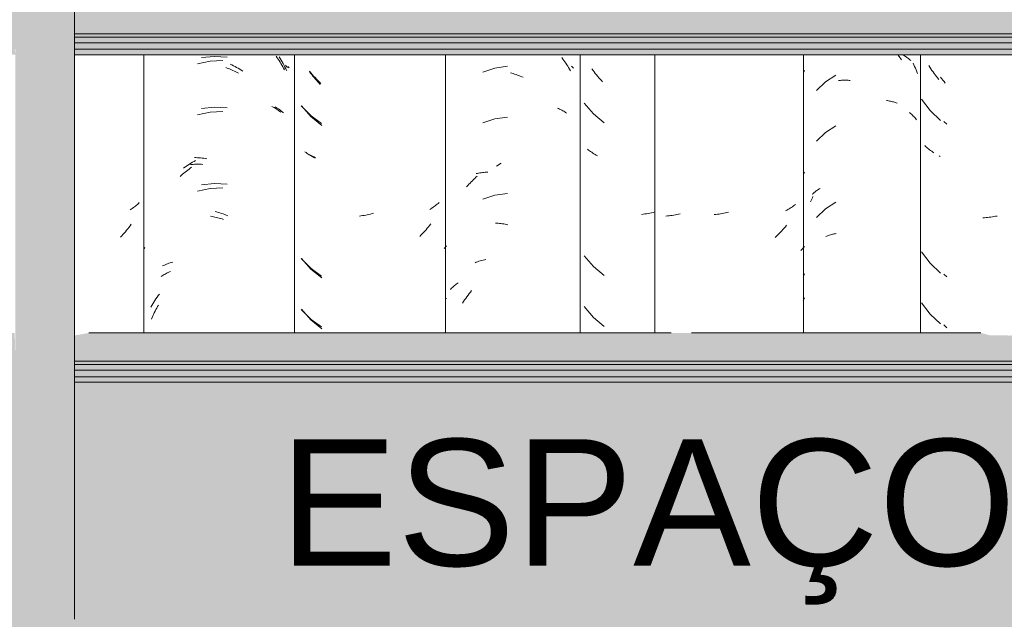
# Model space of a CAD drawing. Header units: metres. Extents: x -28.2 to -1.6, y -1.6 to 5.9.
# Tile 64 of 88: x -15.707 to -15.123, y 2.65 to 3.005. Entities that reach past the tile are written whole.
import ezdxf

# ---------------------------------------------------------------- set-up
doc = ezdxf.new("R2010")
doc.units = ezdxf.units.M
for name, color, linetype, lineweight in [('A-FLOR-PATT', 7, 'Continuous', 50), ('A-GLAZ-CWMG', 7, 'Continuous', 5), ('A-ROOF', 7, 'Continuous', 5), ('A-WALL-PATT', 7, 'Continuous', 5), ('G-ANNO-TEXT', 7, 'Continuous', 9)]:
    doc.layers.add(name, color=color, linetype=linetype, lineweight=lineweight)
doc.styles.add('Arial_1', font='arial.ttf', dxfattribs={"height": 0.075})

# ---------------------------------------------------------------- blocks, each defined once
blk = doc.blocks.new('FP_77-CASA 4')
at = {"layer": 'A-GLAZ-CWMG', "color": 9, "true_color": 0xc0c0c0}
for p, q in [((-16.25054, 2.97703), (-16.25115, 2.97798)), ((-16.24992, 2.97609), (-16.25054, 2.97703)), ((-16.24928, 2.97517), (-16.24992, 2.97609)), ((-16.24864, 2.97425), (-16.24928, 2.97517)), ((-16.24797, 2.97335), (-16.24864, 2.97425)), ((-16.2473, 2.97246), (-16.24797, 2.97335)), ((-16.24662, 2.97158), (-16.2473, 2.97246)), ((-16.24592, 2.97071), (-16.24662, 2.97158)), ((-16.24521, 2.96986), (-16.24592, 2.97071)), ((-16.2554, 2.95807), (-16.25037, 2.95133)), ((-16.25037, 2.95133), (-16.24428, 2.94551)), ((-16.25301, 2.9301), (-16.25357, 2.93062)), ((-16.25245, 2.9296), (-16.25301, 2.9301)), ((-16.25187, 2.9291), (-16.25245, 2.9296)), ((-16.25127, 2.92862), (-16.25187, 2.9291)), ((-16.25066, 2.92815), (-16.25127, 2.92862)), ((-16.25004, 2.92769), (-16.25066, 2.92815)), ((-16.24941, 2.92723), (-16.25004, 2.92769)), ((-16.24876, 2.9268), (-16.24941, 2.92723)), ((-16.24811, 2.92637), (-16.24876, 2.9268)), ((-16.2554, 2.86764), (-16.25037, 2.8609)), ((-16.25037, 2.8609), (-16.24428, 2.85508)), ((-16.2554, 2.8375), (-16.25037, 2.83076)), ((-16.25037, 2.83076), (-16.24428, 2.82494))]:
    blk.add_line(p, q, dxfattribs=at)
blk = doc.blocks.new('FP_78-CASA 4')
at = {"layer": 'A-GLAZ-CWMG', "color": 9, "true_color": 0xc0c0c0}
for p, q in [((-16.26928, 2.98394), (-16.26876, 2.98333)), ((-16.26876, 2.98333), (-16.26824, 2.98271)), ((-16.26824, 2.98271), (-16.26773, 2.98208)), ((-16.26639, 2.98428), (-16.26591, 2.98401)), ((-16.26591, 2.98401), (-16.26545, 2.98373)), ((-16.26545, 2.98373), (-16.26499, 2.98343)), ((-16.26499, 2.98343), (-16.26454, 2.98314)), ((-16.26454, 2.98314), (-16.26411, 2.98283)), ((-16.26411, 2.98283), (-16.26368, 2.98251)), ((-16.26773, 2.98208), (-16.26723, 2.98144)), ((-16.26368, 2.98251), (-16.26326, 2.98219)), ((-16.26326, 2.98219), (-16.26286, 2.98185)), ((-16.26286, 2.98185), (-16.26246, 2.98151)), ((-16.26246, 2.98151), (-16.26207, 2.98117)), ((-16.26207, 2.98117), (-16.2617, 2.98081)), ((-16.30624, 2.9724), (-16.31245, 2.96847)), ((-16.31245, 2.96847), (-16.31768, 2.96334)), ((-16.30468, 2.96913), (-16.30406, 2.96919)), ((-16.30406, 2.96919), (-16.30344, 2.96925)), ((-16.30344, 2.96925), (-16.30281, 2.96929)), ((-16.30281, 2.96929), (-16.30218, 2.96932)), ((-16.30218, 2.96932), (-16.30155, 2.96933)), ((-16.30155, 2.96933), (-16.30091, 2.96934)), ((-16.30091, 2.96934), (-16.30026, 2.96933)), ((-16.30026, 2.96933), (-16.29962, 2.96931)), ((-16.29962, 2.96931), (-16.29897, 2.96928)), ((-16.29897, 2.96928), (-16.29831, 2.96924)), ((-16.29831, 2.96924), (-16.29766, 2.96918)), ((-16.27622, 2.95733), (-16.27562, 2.95724)), ((-16.27562, 2.95724), (-16.27501, 2.95714)), ((-16.27501, 2.95714), (-16.27442, 2.95703)), ((-16.27442, 2.95703), (-16.27383, 2.95691)), ((-16.27383, 2.95691), (-16.27324, 2.95678)), ((-16.27324, 2.95678), (-16.27267, 2.95663)), ((-16.27267, 2.95663), (-16.2721, 2.95648)), ((-16.2721, 2.95648), (-16.27153, 2.95632)), ((-16.27153, 2.95632), (-16.27098, 2.95614)), ((-16.27098, 2.95614), (-16.27043, 2.95595)), ((-16.27043, 2.95595), (-16.26989, 2.95576)), ((-16.30624, 2.94226), (-16.31245, 2.93833)), ((-16.31245, 2.93833), (-16.31768, 2.9332)), ((-16.32017, 2.90167), (-16.31981, 2.90204)), ((-16.31981, 2.90204), (-16.31943, 2.90239)), ((-16.31943, 2.90239), (-16.31905, 2.90274)), ((-16.31905, 2.90274), (-16.31866, 2.90308)), ((-16.31866, 2.90308), (-16.31825, 2.90342)), ((-16.31825, 2.90342), (-16.31784, 2.90374)), ((-16.31784, 2.90374), (-16.31741, 2.90406)), ((-16.31741, 2.90406), (-16.31698, 2.90437)), ((-16.31698, 2.90437), (-16.31653, 2.90467)), ((-16.31653, 2.90467), (-16.31608, 2.90497)), ((-16.31608, 2.90497), (-16.31562, 2.90525)), ((-16.3212, 2.89724), (-16.32086, 2.89804)), ((-16.32086, 2.89804), (-16.32051, 2.89883)), ((-16.32051, 2.89883), (-16.32015, 2.89962)), ((-16.32015, 2.89962), (-16.31978, 2.90039)), ((-16.30624, 2.89705), (-16.31245, 2.89312)), ((-16.31245, 2.89312), (-16.31768, 2.88798)), ((-16.31057, 2.87741), (-16.31002, 2.87758)), ((-16.31002, 2.87758), (-16.30946, 2.87775)), ((-16.30946, 2.87775), (-16.30889, 2.87791)), ((-16.30889, 2.87791), (-16.30831, 2.87805)), ((-16.30831, 2.87805), (-16.30773, 2.87819)), ((-16.30773, 2.87819), (-16.30714, 2.87831)), ((-16.30714, 2.87831), (-16.30655, 2.87842)), ((-16.30655, 2.87842), (-16.30595, 2.87853)), ((-16.31219, 2.87681), (-16.31166, 2.87702)), ((-16.31166, 2.87702), (-16.31112, 2.87722)), ((-16.31112, 2.87722), (-16.31057, 2.87741))]:
    blk.add_line(p, q, dxfattribs=at)
blk = doc.blocks.new('FP_79-CASA 4')
at = {"layer": 'A-GLAZ-CWMG', "color": 9, "true_color": 0xc0c0c0}
for p, q in [((-16.32542, 2.97414), (-16.32481, 2.97518)), ((-16.32542, 2.91386), (-16.32481, 2.9149)), ((-16.33072, 2.89533), (-16.33135, 2.89487)), ((-16.33011, 2.8958), (-16.33072, 2.89533)), ((-16.37737, 2.88984), (-16.3783, 2.88975)), ((-16.37643, 2.88995), (-16.37737, 2.88984)), ((-16.3755, 2.89007), (-16.37643, 2.88995)), ((-16.37456, 2.89021), (-16.3755, 2.89007)), ((-16.37362, 2.89037), (-16.37456, 2.89021)), ((-16.37268, 2.89054), (-16.37362, 2.89037)), ((-16.37174, 2.89073), (-16.37268, 2.89054)), ((-16.3708, 2.89094), (-16.37174, 2.89073)), ((-16.36986, 2.89117), (-16.3708, 2.89094)), ((-16.33535, 2.89237), (-16.33606, 2.89199)), ((-16.33466, 2.89275), (-16.33535, 2.89237)), ((-16.33397, 2.89315), (-16.33466, 2.89275)), ((-16.3333, 2.89356), (-16.33397, 2.89315)), ((-16.33263, 2.89399), (-16.3333, 2.89356)), ((-16.33199, 2.89442), (-16.33263, 2.89399)), ((-16.33135, 2.89487), (-16.33199, 2.89442)), ((-16.33543, 2.88339), (-16.33615, 2.88254)), ((-16.34063, 2.87771), (-16.34142, 2.87695)), ((-16.33986, 2.87848), (-16.34063, 2.87771)), ((-16.3391, 2.87926), (-16.33986, 2.87848)), ((-16.33834, 2.88006), (-16.3391, 2.87926)), ((-16.3376, 2.88087), (-16.33834, 2.88006)), ((-16.33687, 2.8817), (-16.3376, 2.88087)), ((-16.33615, 2.88254), (-16.33687, 2.8817)), ((-16.34142, 2.87695), (-16.34221, 2.87621)), ((-16.32638, 2.86906), (-16.32693, 2.86849)), ((-16.32584, 2.86965), (-16.32638, 2.86906)), ((-16.32532, 2.87025), (-16.32584, 2.86965)), ((-16.32481, 2.87085), (-16.32532, 2.87025)), ((-16.32542, 2.85357), (-16.32481, 2.85461)), ((-16.32521, 2.8395), (-16.32562, 2.83863)), ((-16.32481, 2.84039), (-16.32521, 2.8395))]:
    blk.add_line(p, q, dxfattribs=at)
blk = doc.blocks.new('Rectangular Mullion - Telha Fibrocimento - Ondulada-1908998-CASA 4')
at = {"layer": 'A-GLAZ-CWMG'}
for p, q in [((-16.32532, 2.81963), (-16.32532, 2.98442)), ((-16.2561, 2.81963), (-16.2561, 2.98442))]:
    blk.add_line(p, q, dxfattribs=at)
for name in ['FP_79-CASA 4', 'FP_77-CASA 4', 'FP_78-CASA 4']:
    blk.add_blockref(name, (0, 0), dxfattribs=at)
blk = doc.blocks.new('FP_86-CASA 4')
at = {"layer": 'A-GLAZ-CWMG', "color": 9, "true_color": 0xc0c0c0}
for p, q in [((-16.50739, 2.91844), (-16.50649, 2.91903)), ((-16.50649, 2.91903), (-16.50559, 2.91961)), ((-16.50559, 2.91961), (-16.50468, 2.92017)), ((-16.52013, 2.86124), (-16.51937, 2.86154)), ((-16.51937, 2.86154), (-16.51859, 2.86183)), ((-16.51859, 2.86183), (-16.51781, 2.8621)), ((-16.51781, 2.8621), (-16.51701, 2.86236)), ((-16.51701, 2.86236), (-16.5162, 2.8626)), ((-16.5162, 2.8626), (-16.51539, 2.86282)), ((-16.51539, 2.86282), (-16.51456, 2.86303)), ((-16.51456, 2.86303), (-16.51373, 2.86322)), ((-16.52426, 2.84199), (-16.52356, 2.84291)), ((-16.52356, 2.84291), (-16.52285, 2.84381)), ((-16.52285, 2.84381), (-16.52213, 2.8447)), ((-16.52754, 2.8372), (-16.52691, 2.83818)), ((-16.52691, 2.83818), (-16.52627, 2.83915)), ((-16.52627, 2.83915), (-16.52561, 2.84011)), ((-16.52561, 2.84011), (-16.52494, 2.84105)), ((-16.52494, 2.84105), (-16.52426, 2.84199))]:
    blk.add_line(p, q, dxfattribs=at)
blk = doc.blocks.new('FP_87-CASA 4')
at = {"layer": 'A-GLAZ-CWMG', "color": 9, "true_color": 0xc0c0c0}
for p, q in [((-16.61759, 2.9736), (-16.61826, 2.9745)), ((-16.61691, 2.97272), (-16.61759, 2.9736)), ((-16.61622, 2.97184), (-16.61691, 2.97272)), ((-16.61552, 2.97098), (-16.61622, 2.97184)), ((-16.6148, 2.97014), (-16.61552, 2.97098)), ((-16.61408, 2.9693), (-16.6148, 2.97014)), ((-16.61334, 2.96848), (-16.61408, 2.9693)), ((-16.61259, 2.96768), (-16.61334, 2.96848)), ((-16.61183, 2.96689), (-16.61259, 2.96768)), ((-16.62297, 2.95422), (-16.6174, 2.94792)), ((-16.6174, 2.94792), (-16.61085, 2.94261)), ((-16.62031, 2.92646), (-16.62092, 2.92693)), ((-16.61968, 2.926), (-16.62031, 2.92646)), ((-16.61904, 2.92556), (-16.61968, 2.926)), ((-16.61839, 2.92513), (-16.61904, 2.92556)), ((-16.61772, 2.92471), (-16.61839, 2.92513)), ((-16.61705, 2.9243), (-16.61772, 2.92471)), ((-16.61636, 2.9239), (-16.61705, 2.9243)), ((-16.61566, 2.92352), (-16.61636, 2.9239)), ((-16.61494, 2.92315), (-16.61566, 2.92352)), ((-16.5431, 2.89543), (-16.54371, 2.89496)), ((-16.54249, 2.8959), (-16.5431, 2.89543)), ((-16.5419, 2.89639), (-16.54249, 2.8959)), ((-16.54132, 2.89689), (-16.5419, 2.89639)), ((-16.58587, 2.88928), (-16.58681, 2.88912)), ((-16.58493, 2.88945), (-16.58587, 2.88928)), ((-16.58399, 2.88965), (-16.58493, 2.88945)), ((-16.58305, 2.88986), (-16.58399, 2.88965)), ((-16.58211, 2.89008), (-16.58305, 2.88986)), ((-16.58116, 2.89033), (-16.58211, 2.89008)), ((-16.58022, 2.89059), (-16.58116, 2.89033)), ((-16.54631, 2.89322), (-16.54699, 2.89282)), ((-16.54564, 2.89364), (-16.54631, 2.89322)), ((-16.54499, 2.89407), (-16.54564, 2.89364)), ((-16.54434, 2.89451), (-16.54499, 2.89407)), ((-16.54371, 2.89496), (-16.54434, 2.89451)), ((-16.58775, 2.88898), (-16.58868, 2.88885)), ((-16.58681, 2.88912), (-16.58775, 2.88898)), ((-16.54707, 2.88336), (-16.54776, 2.88249)), ((-16.54639, 2.88424), (-16.54707, 2.88336)), ((-16.55216, 2.87754), (-16.55293, 2.87677)), ((-16.5514, 2.87833), (-16.55216, 2.87754)), ((-16.55065, 2.87914), (-16.5514, 2.87833)), ((-16.54991, 2.87995), (-16.55065, 2.87914)), ((-16.54918, 2.88078), (-16.54991, 2.87995)), ((-16.54847, 2.88163), (-16.54918, 2.88078)), ((-16.54776, 2.88249), (-16.54847, 2.88163)), ((-16.53791, 2.87024), (-16.53835, 2.86972)), ((-16.53748, 2.87076), (-16.53791, 2.87024)), ((-16.53706, 2.87128), (-16.53748, 2.87076)), ((-16.62297, 2.86379), (-16.6174, 2.85749)), ((-16.6174, 2.85749), (-16.61085, 2.85218)), ((-16.53706, 2.84009), (-16.53713, 2.83992)), ((-16.62297, 2.83365), (-16.6174, 2.82735)), ((-16.6174, 2.82735), (-16.61085, 2.82204))]:
    blk.add_line(p, q, dxfattribs=at)
blk = doc.blocks.new('FP_88-CASA 4')
at = {"layer": 'A-GLAZ-CWMG', "color": 9, "true_color": 0xc0c0c0}
for p, q in [((-16.67459, 2.98348), (-16.68219, 2.98271)), ((-16.66696, 2.98307), (-16.67459, 2.98348)), ((-16.63625, 2.98319), (-16.63563, 2.9822)), ((-16.6652, 2.9788), (-16.66426, 2.97837)), ((-16.66426, 2.97837), (-16.66332, 2.97791)), ((-16.66332, 2.97791), (-16.66238, 2.97744)), ((-16.66238, 2.97744), (-16.66146, 2.97695)), ((-16.66146, 2.97695), (-16.66053, 2.97644)), ((-16.63563, 2.9822), (-16.63503, 2.98119)), ((-16.63503, 2.98119), (-16.63445, 2.98018)), ((-16.63445, 2.98018), (-16.63387, 2.97915)), ((-16.63387, 2.97915), (-16.63332, 2.97811)), ((-16.63332, 2.97811), (-16.63278, 2.97706)), ((-16.63278, 2.97706), (-16.63225, 2.976)), ((-16.63112, 2.97755), (-16.63074, 2.97711)), ((-16.63074, 2.97711), (-16.63038, 2.97667)), ((-16.66053, 2.97644), (-16.65961, 2.97591)), ((-16.65961, 2.97591), (-16.6587, 2.97537)), ((-16.6587, 2.97537), (-16.65779, 2.9748)), ((-16.63225, 2.976), (-16.63174, 2.97494)), ((-16.63867, 2.95362), (-16.638, 2.95321)), ((-16.67459, 2.95333), (-16.68219, 2.95257)), ((-16.66696, 2.95292), (-16.67459, 2.95333)), ((-16.638, 2.95321), (-16.63735, 2.95279)), ((-16.63735, 2.95279), (-16.63671, 2.95236)), ((-16.63671, 2.95236), (-16.63608, 2.95191)), ((-16.63608, 2.95191), (-16.63547, 2.95145)), ((-16.63547, 2.95145), (-16.63487, 2.95098)), ((-16.63487, 2.95098), (-16.63429, 2.9505)), ((-16.63429, 2.9505), (-16.63372, 2.95001)), ((-16.69213, 2.91783), (-16.69124, 2.91845)), ((-16.69124, 2.91845), (-16.69034, 2.91905)), ((-16.69034, 2.91905), (-16.68944, 2.91964)), ((-16.68944, 2.91964), (-16.68854, 2.92021)), ((-16.68854, 2.92021), (-16.68762, 2.92076)), ((-16.68762, 2.92076), (-16.68671, 2.92129)), ((-16.68671, 2.92129), (-16.68578, 2.92181)), ((-16.68651, 2.9235), (-16.68559, 2.92348)), ((-16.68559, 2.92348), (-16.68466, 2.92343)), ((-16.68466, 2.92343), (-16.68373, 2.92337)), ((-16.68373, 2.92337), (-16.68279, 2.92329)), ((-16.68279, 2.92329), (-16.68185, 2.9232)), ((-16.68185, 2.9232), (-16.68091, 2.92308)), ((-16.68091, 2.92308), (-16.67996, 2.92295)), ((-16.67996, 2.92295), (-16.67901, 2.92279)), ((-16.69301, 2.91719), (-16.69213, 2.91783)), ((-16.67459, 2.90812), (-16.68219, 2.90735)), ((-16.66696, 2.90771), (-16.67459, 2.90812)), ((-16.67425, 2.89162), (-16.67329, 2.89135)), ((-16.67329, 2.89135), (-16.67234, 2.89107)), ((-16.67234, 2.89107), (-16.67138, 2.89077)), ((-16.67138, 2.89077), (-16.67043, 2.89046)), ((-16.67043, 2.89046), (-16.66947, 2.89012)), ((-16.66947, 2.89012), (-16.66852, 2.88976)), ((-16.66852, 2.88976), (-16.66757, 2.88939)), ((-16.66757, 2.88939), (-16.66662, 2.889)), ((-16.70461, 2.85968), (-16.70387, 2.86001)), ((-16.70387, 2.86001), (-16.70311, 2.86032)), ((-16.70311, 2.86032), (-16.70235, 2.86062)), ((-16.70235, 2.86062), (-16.70157, 2.8609)), ((-16.70157, 2.8609), (-16.70078, 2.86116)), ((-16.70078, 2.86116), (-16.69998, 2.86141)), ((-16.69998, 2.86141), (-16.69918, 2.86165)), ((-16.70534, 2.85934), (-16.70461, 2.85968)), ((-16.70794, 2.84177), (-16.70725, 2.8427)), ((-16.71176, 2.83593), (-16.71116, 2.83693)), ((-16.71116, 2.83693), (-16.71054, 2.83793)), ((-16.71054, 2.83793), (-16.70991, 2.83891)), ((-16.70991, 2.83891), (-16.70927, 2.83987)), ((-16.70927, 2.83987), (-16.70861, 2.84083)), ((-16.70861, 2.84083), (-16.70794, 2.84177)), ((-16.71235, 2.83492), (-16.71176, 2.83593))]:
    blk.add_line(p, q, dxfattribs=at)
blk = doc.blocks.new('FP_96-CASA 4')
at = {"layer": 'A-GLAZ-CWMG', "color": 9, "true_color": 0xc0c0c0}
for p, q in [((-16.24349, 2.97023), (-16.24417, 2.97112)), ((-16.2428, 2.96936), (-16.24349, 2.97023)), ((-16.2421, 2.96849), (-16.2428, 2.96936)), ((-16.24139, 2.96765), (-16.2421, 2.96849)), ((-16.24219, 2.94493), (-16.24045, 2.9433)), ((-16.2443, 2.92414), (-16.24496, 2.92456)), ((-16.21811, 2.88789), (-16.21903, 2.88784)), ((-16.21718, 2.88796), (-16.21811, 2.88789)), ((-16.21625, 2.88805), (-16.21718, 2.88796)), ((-16.21532, 2.88815), (-16.21625, 2.88805)), ((-16.21439, 2.88826), (-16.21532, 2.88815)), ((-16.21345, 2.8884), (-16.21439, 2.88826)), ((-16.21251, 2.88855), (-16.21345, 2.8884)), ((-16.21157, 2.88872), (-16.21251, 2.88855)), ((-16.21063, 2.8889), (-16.21157, 2.88872)), ((-16.24219, 2.85451), (-16.24045, 2.85287)), ((-16.24219, 2.82436), (-16.24045, 2.82273))]:
    blk.add_line(p, q, dxfattribs=at)
blk = doc.blocks.new('FP_97-CASA 4')
at = {"layer": 'A-GLAZ-CWMG', "color": 9, "true_color": 0xc0c0c0}
for p, q in [((-16.26046, 2.97941), (-16.25998, 2.97842)), ((-16.25998, 2.97842), (-16.25952, 2.97743)), ((-16.25952, 2.97743), (-16.25906, 2.97642)), ((-16.25906, 2.97642), (-16.25863, 2.97541)), ((-16.25863, 2.97541), (-16.2582, 2.9744)), ((-16.2582, 2.9744), (-16.25779, 2.97337)), ((-16.26251, 2.95015), (-16.26194, 2.94965)), ((-16.26194, 2.94965), (-16.26139, 2.94915)), ((-16.26139, 2.94915), (-16.26084, 2.94863)), ((-16.26084, 2.94863), (-16.26032, 2.94811)), ((-16.26032, 2.94811), (-16.2598, 2.94757)), ((-16.2598, 2.94757), (-16.25931, 2.94703)), ((-16.25931, 2.94703), (-16.25882, 2.94648)), ((-16.25882, 2.94648), (-16.25836, 2.94592))]:
    blk.add_line(p, q, dxfattribs=at)
blk = doc.blocks.new('FP_98-CASA 4')
at = {"layer": 'A-GLAZ-CWMG', "color": 9, "true_color": 0xc0c0c0}
for p, q in [((-16.40322, 2.88926), (-16.40416, 2.88913)), ((-16.40229, 2.88941), (-16.40322, 2.88926)), ((-16.40135, 2.88959), (-16.40229, 2.88941)), ((-16.40041, 2.88977), (-16.40135, 2.88959)), ((-16.39947, 2.88998), (-16.40041, 2.88977)), ((-16.39852, 2.8902), (-16.39947, 2.88998)), ((-16.40603, 2.88891), (-16.40696, 2.88882)), ((-16.4051, 2.88901), (-16.40603, 2.88891)), ((-16.40416, 2.88913), (-16.4051, 2.88901))]:
    blk.add_line(p, q, dxfattribs=at)
blk = doc.blocks.new('Rectangular Mullion - Telha Fibrocimento - Ondulada-V85-CASA 4')
at = {"layer": 'A-GLAZ-CWMG'}
blk.add_line((-16.53757, 2.81963), (-16.53757, 2.98442), dxfattribs=at)
for name in ['FP_97-CASA 4', 'FP_88-CASA 4', 'FP_86-CASA 4', 'FP_87-CASA 4', 'FP_96-CASA 4', 'FP_98-CASA 4']:
    blk.add_blockref(name, (0, 0), dxfattribs=at)
blk = doc.blocks.new('FP_106-CASA 4')
at = {"layer": 'A-GLAZ-CWMG', "color": 9, "true_color": 0xc0c0c0}
for p, q in [((-16.45017, 2.97511), (-16.45083, 2.97601)), ((-16.4495, 2.97422), (-16.45017, 2.97511)), ((-16.44881, 2.97334), (-16.4495, 2.97422)), ((-16.44812, 2.97247), (-16.44881, 2.97334)), ((-16.44741, 2.97161), (-16.44812, 2.97247)), ((-16.44669, 2.97077), (-16.44741, 2.97161)), ((-16.44597, 2.96994), (-16.44669, 2.97077)), ((-16.44523, 2.96913), (-16.44597, 2.96994)), ((-16.44448, 2.96832), (-16.44523, 2.96913)), ((-16.45548, 2.95579), (-16.44998, 2.94942)), ((-16.44998, 2.94942), (-16.4435, 2.94404)), ((-16.45285, 2.928), (-16.45346, 2.92847)), ((-16.45223, 2.92754), (-16.45285, 2.928)), ((-16.4516, 2.92709), (-16.45223, 2.92754)), ((-16.45096, 2.92665), (-16.4516, 2.92709)), ((-16.4503, 2.92622), (-16.45096, 2.92665)), ((-16.44963, 2.9258), (-16.4503, 2.92622)), ((-16.44895, 2.9254), (-16.44963, 2.9258)), ((-16.44826, 2.925), (-16.44895, 2.9254)), ((-16.44755, 2.92463), (-16.44826, 2.925)), ((-16.4205, 2.89), (-16.42148, 2.88989)), ((-16.41952, 2.89013), (-16.4205, 2.89)), ((-16.41853, 2.89028), (-16.41952, 2.89013)), ((-16.41754, 2.89045), (-16.41853, 2.89028)), ((-16.41655, 2.89064), (-16.41754, 2.89045)), ((-16.41555, 2.89084), (-16.41655, 2.89064)), ((-16.41456, 2.89107), (-16.41555, 2.89084)), ((-16.41357, 2.89131), (-16.41456, 2.89107)), ((-16.45548, 2.86536), (-16.44998, 2.859)), ((-16.44998, 2.859), (-16.4435, 2.85361)), ((-16.45548, 2.83522), (-16.44998, 2.82885)), ((-16.44998, 2.82885), (-16.4435, 2.82346))]:
    blk.add_line(p, q, dxfattribs=at)
blk = doc.blocks.new('FP_107-CASA 4')
at = {"layer": 'A-GLAZ-CWMG', "color": 9, "true_color": 0xc0c0c0}
for p, q in [((-16.46864, 2.98272), (-16.46804, 2.9819)), ((-16.50093, 2.97766), (-16.5084, 2.97655)), ((-16.46804, 2.9819), (-16.46744, 2.98107)), ((-16.46744, 2.98107), (-16.46686, 2.98024)), ((-16.46686, 2.98024), (-16.46629, 2.97939)), ((-16.46629, 2.97939), (-16.46573, 2.97853)), ((-16.46573, 2.97853), (-16.46518, 2.97766)), ((-16.46518, 2.97766), (-16.46465, 2.97678)), ((-16.46465, 2.97678), (-16.46413, 2.97589)), ((-16.46292, 2.97766), (-16.46253, 2.9773)), ((-16.46253, 2.9773), (-16.46215, 2.97693)), ((-16.46215, 2.97693), (-16.46178, 2.97656)), ((-16.5084, 2.97655), (-16.51555, 2.97417)), ((-16.49917, 2.97373), (-16.49833, 2.9735)), ((-16.49833, 2.9735), (-16.49749, 2.97326)), ((-16.49749, 2.97326), (-16.49665, 2.973)), ((-16.49665, 2.973), (-16.49581, 2.97272)), ((-16.49581, 2.97272), (-16.49497, 2.97242)), ((-16.49497, 2.97242), (-16.49414, 2.97211)), ((-16.49414, 2.97211), (-16.4933, 2.97179)), ((-16.4933, 2.97179), (-16.49247, 2.97144)), ((-16.49247, 2.97144), (-16.49164, 2.97109)), ((-16.46413, 2.97589), (-16.46362, 2.97499)), ((-16.50093, 2.94752), (-16.5084, 2.94641)), ((-16.47131, 2.95284), (-16.47065, 2.95255)), ((-16.47065, 2.95255), (-16.47001, 2.95225)), ((-16.47001, 2.95225), (-16.46938, 2.95194)), ((-16.46938, 2.95194), (-16.46876, 2.95162)), ((-16.46876, 2.95162), (-16.46816, 2.95129)), ((-16.46816, 2.95129), (-16.46756, 2.95094)), ((-16.46756, 2.95094), (-16.46697, 2.95059)), ((-16.46697, 2.95059), (-16.4664, 2.95022)), ((-16.4664, 2.95022), (-16.46584, 2.94984)), ((-16.5084, 2.94641), (-16.51555, 2.94402)), ((-16.51947, 2.914), (-16.51874, 2.91417)), ((-16.51874, 2.91417), (-16.51799, 2.91431)), ((-16.51799, 2.91431), (-16.51724, 2.91445)), ((-16.51724, 2.91445), (-16.51648, 2.91457)), ((-16.51648, 2.91457), (-16.51572, 2.91467)), ((-16.51572, 2.91467), (-16.51495, 2.91476)), ((-16.51495, 2.91476), (-16.51417, 2.91483)), ((-16.51417, 2.91483), (-16.51339, 2.91489)), ((-16.51339, 2.91489), (-16.5126, 2.91494)), ((-16.52512, 2.90621), (-16.52446, 2.90696)), ((-16.52446, 2.90696), (-16.52378, 2.90769)), ((-16.52378, 2.90769), (-16.5231, 2.90842)), ((-16.5231, 2.90842), (-16.52241, 2.90913)), ((-16.52241, 2.90913), (-16.52171, 2.90982)), ((-16.52171, 2.90982), (-16.521, 2.91051)), ((-16.521, 2.91051), (-16.52028, 2.91118)), ((-16.52028, 2.91118), (-16.51955, 2.91183)), ((-16.51955, 2.91183), (-16.51882, 2.91248)), ((-16.5084, 2.90119), (-16.51555, 2.89881)), ((-16.50093, 2.9023), (-16.5084, 2.90119)), ((-16.50807, 2.88476), (-16.50725, 2.8847)), ((-16.50725, 2.8847), (-16.50643, 2.88462)), ((-16.50643, 2.88462), (-16.5056, 2.88453)), ((-16.5056, 2.88453), (-16.50477, 2.88443)), ((-16.50477, 2.88443), (-16.50394, 2.88431)), ((-16.50394, 2.88431), (-16.50311, 2.88417)), ((-16.50311, 2.88417), (-16.50227, 2.88402)), ((-16.50227, 2.88402), (-16.50143, 2.88385)), ((-16.50143, 2.88385), (-16.5006, 2.88366)), ((-16.53179, 2.84805), (-16.53126, 2.84845)), ((-16.53126, 2.84845), (-16.53071, 2.84884)), ((-16.53071, 2.84884), (-16.53015, 2.84922)), ((-16.53473, 2.84544), (-16.53427, 2.84589)), ((-16.53427, 2.84589), (-16.5338, 2.84634)), ((-16.5338, 2.84634), (-16.53332, 2.84678)), ((-16.53332, 2.84678), (-16.53282, 2.84721)), ((-16.53282, 2.84721), (-16.53231, 2.84764)), ((-16.53231, 2.84764), (-16.53179, 2.84805))]:
    blk.add_line(p, q, dxfattribs=at)
blk = doc.blocks.new('FP_108-CASA 4')
at = {"layer": 'A-GLAZ-CWMG', "color": 9, "true_color": 0xc0c0c0}
for p, q in [((-16.61742, 2.97371), (-16.61821, 2.97467)), ((-16.61661, 2.97276), (-16.61742, 2.97371)), ((-16.61579, 2.97183), (-16.61661, 2.97276)), ((-16.61496, 2.97092), (-16.61579, 2.97183)), ((-16.61411, 2.97002), (-16.61496, 2.97092)), ((-16.61325, 2.96913), (-16.61411, 2.97002)), ((-16.61238, 2.96827), (-16.61325, 2.96913)), ((-16.6115, 2.96742), (-16.61238, 2.96827)), ((-16.62325, 2.95411), (-16.61731, 2.94815)), ((-16.61731, 2.94815), (-16.61122, 2.94374)), ((-16.62031, 2.92646), (-16.62104, 2.92694)), ((-16.61955, 2.92599), (-16.62031, 2.92646)), ((-16.61878, 2.92554), (-16.61955, 2.92599)), ((-16.618, 2.9251), (-16.61878, 2.92554)), ((-16.6172, 2.92468), (-16.618, 2.9251)), ((-16.61639, 2.92428), (-16.6172, 2.92468)), ((-16.61557, 2.92389), (-16.61639, 2.92428)), ((-16.61473, 2.92352), (-16.61557, 2.92389)), ((-16.62325, 2.86368), (-16.61731, 2.85772)), ((-16.61731, 2.85772), (-16.61122, 2.85331)), ((-16.62325, 2.83354), (-16.61731, 2.82757)), ((-16.61731, 2.82757), (-16.61122, 2.82317))]:
    blk.add_line(p, q, dxfattribs=at)
blk = doc.blocks.new('FP_109-CASA 4')
at = {"layer": 'A-GLAZ-CWMG', "color": 9, "true_color": 0xc0c0c0}
for p, q in [((-16.63794, 2.9835), (-16.63736, 2.98266)), ((-16.63736, 2.98266), (-16.63679, 2.9818)), ((-16.6772, 2.98061), (-16.68464, 2.97906)), ((-16.6696, 2.98093), (-16.6772, 2.98061)), ((-16.66783, 2.97683), (-16.66699, 2.97652)), ((-16.63679, 2.9818), (-16.63623, 2.98093)), ((-16.63623, 2.98093), (-16.63569, 2.98006)), ((-16.63569, 2.98006), (-16.63515, 2.97917)), ((-16.63515, 2.97917), (-16.63463, 2.97827)), ((-16.63463, 2.97827), (-16.63412, 2.97737)), ((-16.63412, 2.97737), (-16.63362, 2.97645)), ((-16.63246, 2.97817), (-16.63203, 2.97773)), ((-16.63203, 2.97773), (-16.63161, 2.97728)), ((-16.63161, 2.97728), (-16.63119, 2.97682)), ((-16.66699, 2.97652), (-16.66615, 2.9762)), ((-16.66615, 2.9762), (-16.66531, 2.97586)), ((-16.66531, 2.97586), (-16.66447, 2.9755)), ((-16.66447, 2.9755), (-16.66363, 2.97513)), ((-16.66363, 2.97513), (-16.6628, 2.97474)), ((-16.6628, 2.97474), (-16.66197, 2.97434)), ((-16.66197, 2.97434), (-16.66114, 2.97393)), ((-16.66114, 2.97393), (-16.66032, 2.97349)), ((-16.63362, 2.97645), (-16.63313, 2.97553)), ((-16.6405, 2.95377), (-16.63988, 2.95345)), ((-16.63988, 2.95345), (-16.63926, 2.95312)), ((-16.6772, 2.95046), (-16.68464, 2.94892)), ((-16.6696, 2.95079), (-16.6772, 2.95046)), ((-16.63926, 2.95312), (-16.63865, 2.95277)), ((-16.63865, 2.95277), (-16.63806, 2.95242)), ((-16.63806, 2.95242), (-16.63748, 2.95205)), ((-16.63748, 2.95205), (-16.6369, 2.95167)), ((-16.6369, 2.95167), (-16.63634, 2.95129)), ((-16.63634, 2.95129), (-16.63579, 2.95089)), ((-16.63579, 2.95089), (-16.63526, 2.95048)), ((-16.6888, 2.91939), (-16.68801, 2.91946)), ((-16.68801, 2.91946), (-16.68722, 2.91951)), ((-16.68722, 2.91951), (-16.68642, 2.91955)), ((-16.68642, 2.91955), (-16.68562, 2.91957)), ((-16.68562, 2.91957), (-16.68481, 2.91958)), ((-16.68481, 2.91958), (-16.684, 2.91958)), ((-16.684, 2.91958), (-16.68319, 2.91956)), ((-16.68319, 2.91956), (-16.68237, 2.91952)), ((-16.68237, 2.91952), (-16.68154, 2.91948)), ((-16.69495, 2.91235), (-16.69422, 2.91301)), ((-16.69422, 2.91301), (-16.69348, 2.91365)), ((-16.69348, 2.91365), (-16.69273, 2.91428)), ((-16.69273, 2.91428), (-16.69198, 2.9149)), ((-16.69198, 2.9149), (-16.69121, 2.9155)), ((-16.69121, 2.9155), (-16.69045, 2.91609)), ((-16.69045, 2.91609), (-16.68967, 2.91667)), ((-16.68967, 2.91667), (-16.68889, 2.91723)), ((-16.68889, 2.91723), (-16.6881, 2.91778)), ((-16.6772, 2.90525), (-16.68464, 2.9037)), ((-16.6696, 2.90558), (-16.6772, 2.90525)), ((-16.67686, 2.88878), (-16.67602, 2.88863)), ((-16.67602, 2.88863), (-16.67518, 2.88847)), ((-16.67518, 2.88847), (-16.67434, 2.88829)), ((-16.67434, 2.88829), (-16.67349, 2.8881)), ((-16.67349, 2.8881), (-16.67265, 2.88789)), ((-16.67265, 2.88789), (-16.6718, 2.88766)), ((-16.6718, 2.88766), (-16.67096, 2.88742)), ((-16.67096, 2.88742), (-16.67011, 2.88717)), ((-16.67011, 2.88717), (-16.66926, 2.8869)), ((-16.70499, 2.85381), (-16.7044, 2.85417)), ((-16.7044, 2.85417), (-16.7038, 2.85452)), ((-16.7038, 2.85452), (-16.70319, 2.85486)), ((-16.70319, 2.85486), (-16.70257, 2.85518)), ((-16.70257, 2.85518), (-16.70194, 2.8555)), ((-16.70194, 2.8555), (-16.7013, 2.85581)), ((-16.7013, 2.85581), (-16.70064, 2.8561)), ((-16.70614, 2.85305), (-16.70557, 2.85343)), ((-16.70557, 2.85343), (-16.70499, 2.85381)), ((-16.71071, 2.83064), (-16.71026, 2.83159)), ((-16.71026, 2.83159), (-16.70979, 2.83252)), ((-16.70979, 2.83252), (-16.7093, 2.83345)), ((-16.7093, 2.83345), (-16.70881, 2.83437)), ((-16.70881, 2.83437), (-16.7083, 2.83527)), ((-16.7083, 2.83527), (-16.70778, 2.83617)), ((-16.712, 2.82776), (-16.71159, 2.82873)), ((-16.71159, 2.82873), (-16.71116, 2.82969)), ((-16.71116, 2.82969), (-16.71071, 2.83064))]:
    blk.add_line(p, q, dxfattribs=at)
blk = doc.blocks.new('FP_110-CASA 4')
at = {"layer": 'A-GLAZ-CWMG', "color": 9, "true_color": 0xc0c0c0}
for p, q in [((-16.72082, 2.89529), (-16.72142, 2.89481)), ((-16.72025, 2.89579), (-16.72082, 2.89529)), ((-16.71968, 2.8963), (-16.72025, 2.89579)), ((-16.71914, 2.89681), (-16.71968, 2.8963)), ((-16.72391, 2.89297), (-16.72456, 2.89254)), ((-16.72327, 2.89341), (-16.72391, 2.89297)), ((-16.72264, 2.89387), (-16.72327, 2.89341)), ((-16.72202, 2.89433), (-16.72264, 2.89387)), ((-16.72142, 2.89481), (-16.72202, 2.89433)), ((-16.72398, 2.88398), (-16.72464, 2.88308)), ((-16.72883, 2.87789), (-16.72957, 2.87708)), ((-16.7281, 2.87873), (-16.72883, 2.87789)), ((-16.72739, 2.87957), (-16.7281, 2.87873)), ((-16.72668, 2.88043), (-16.72739, 2.87957)), ((-16.72599, 2.8813), (-16.72668, 2.88043)), ((-16.72531, 2.88218), (-16.72599, 2.8813)), ((-16.72464, 2.88308), (-16.72531, 2.88218)), ((-16.72957, 2.87708), (-16.73032, 2.87627)), ((-16.71589, 2.8703), (-16.71632, 2.86975))]:
    blk.add_line(p, q, dxfattribs=at)
blk = doc.blocks.new('Rectangular Mullion - Telha Fibrocimento - Ondulada-V99-CASA 4')
at = {"layer": 'A-GLAZ-CWMG'}
for p, q in [((-16.7164, 2.81963), (-16.7164, 2.98442)), ((-16.62713, 2.81963), (-16.62713, 2.98442)), ((-16.45781, 2.81963), (-16.45781, 2.98442)), ((-16.41357, 2.81963), (-16.41357, 2.98442))]:
    blk.add_line(p, q, dxfattribs=at)
for name in ['FP_109-CASA 4', 'FP_108-CASA 4', 'FP_107-CASA 4', 'FP_106-CASA 4', 'FP_110-CASA 4']:
    blk.add_blockref(name, (0, 0), dxfattribs=at)
blk = doc.blocks.new('LONGARINA_STEEL_FRAME - LONGARINA_STEEL_FRAME-1917798-CASA 4')
at = {"layer": 'A-ROOF', "true_color": 0x9fa09c}
blk.add_hatch(color=253, dxfattribs=at).paths.add_polyline_path([(-16.75754, 2.65), (-16.75754, 3.68355), (-16.79254, 3.68355), (-16.79254, 2.65)])
h = blk.add_hatch(color=253, dxfattribs=at)
h.paths.add_polyline_path([(-15.50504, 2.99678), (-15.50504, 3.0136), (-15.64307, 3.0136), (-15.65174, 3.01209), (-15.66207, 3.01225), (-15.66724, 3.0136), (-16.19607, 3.0136), (-16.20276, 3.01206), (-16.21507, 3.01225), (-16.22024, 3.0136), (-16.74907, 3.0136), (-16.75754, 3.01165), (-16.75754, 2.99678), (-15.63984, 2.99678)])
h.paths.add_polyline_path([(-18.04504, 2.99678), (-16.79254, 2.99678), (-16.79254, 3.0136), (-17.30207, 3.0136), (-17.30876, 3.01206), (-17.32107, 3.01225), (-17.32624, 3.0136), (-18.04504, 3.0136), (-18.04504, 3.00014)])
h = blk.add_hatch(color=253, dxfattribs=at)
h.paths.add_polyline_path([(-16.79965, 2.99481), (-16.79254, 2.99481), (-16.79254, 2.99678), (-18.04504, 2.99678), (-18.04504, 2.99481), (-16.87618, 2.99481)])
h.paths.add_polyline_path([(-15.50504, 2.99481), (-15.50504, 2.99678), (-16.75754, 2.99678), (-16.75754, 2.99481), (-15.64125, 2.99481)])
h = blk.add_hatch(color=253, dxfattribs=at)
h.paths.add_polyline_path([(-16.57007, 2.99154), (-15.50504, 2.99154), (-15.50504, 2.99481), (-16.75754, 2.99481), (-16.75754, 2.99154), (-16.57247, 2.99154)])
h.paths.add_polyline_path([(-18.03238, 2.99154), (-16.79254, 2.99154), (-16.79254, 2.99481), (-18.04504, 2.99481), (-18.04504, 2.99154)])
h = blk.add_hatch(color=253, dxfattribs=at)
h.paths.add_polyline_path([(-15.64336, 2.98769), (-15.50504, 2.98769), (-15.50504, 2.99154), (-16.75754, 2.99154), (-16.75754, 2.98769), (-15.64351, 2.98769)])
h.paths.add_polyline_path([(-18.04504, 2.98769), (-16.79254, 2.98769), (-16.79254, 2.99154), (-18.04504, 2.99154)])
h = blk.add_hatch(color=253, dxfattribs=at)
h.paths.add_polyline_path([(-15.65174, 2.98442), (-15.50504, 2.98442), (-15.50504, 2.98769), (-16.75754, 2.98769), (-16.75754, 2.98442), (-15.65943, 2.98442)])
h.paths.add_polyline_path([(-18.04504, 2.98442), (-16.79254, 2.98442), (-16.79302, 2.98769), (-18.04504, 2.98769)])
h = blk.add_hatch(color=253, dxfattribs=at)
h.paths.add_polyline_path([(-15.63457, 2.80282), (-15.50504, 2.80282), (-15.50504, 2.81963), (-15.64307, 2.81963), (-15.65174, 2.81813), (-15.66207, 2.81828), (-15.66724, 2.81963), (-16.19607, 2.81963), (-16.20276, 2.8181), (-16.21507, 2.81828), (-16.22024, 2.81963), (-16.74907, 2.81963), (-16.75754, 2.81812), (-16.75754, 2.80282), (-15.63468, 2.80282)])
h.paths.add_polyline_path([(-18.04504, 2.80282), (-16.79254, 2.80282), (-16.79302, 2.81963), (-17.30207, 2.81963), (-17.30876, 2.8181), (-17.32107, 2.81828), (-17.32624, 2.81963), (-18.04504, 2.81963), (-18.04504, 2.80786)])
h = blk.add_hatch(color=253, dxfattribs=at)
h.paths.add_polyline_path([(-18.04504, 2.80084), (-16.79254, 2.80084), (-16.79254, 2.80282), (-18.04504, 2.80282)])
h.paths.add_polyline_path([(-15.50504, 2.80084), (-15.50504, 2.80282), (-16.75754, 2.80282), (-16.75754, 2.80084), (-15.63594, 2.80084)])
h = blk.add_hatch(color=253, dxfattribs=at)
h.paths.add_polyline_path([(-16.92279, 2.79758), (-16.79254, 2.79758), (-16.79254, 2.80084), (-18.04504, 2.80084), (-18.04504, 2.79758), (-16.94115, 2.79758)])
h.paths.add_polyline_path([(-15.50504, 2.79758), (-15.50504, 2.80084), (-16.75754, 2.80084), (-16.75754, 2.79758), (-15.63821, 2.79758)])
h = blk.add_hatch(color=253, dxfattribs=at)
h.paths.add_polyline_path([(-16.91116, 2.79372), (-16.79254, 2.79372), (-16.79254, 2.79758), (-18.04504, 2.79758), (-18.04504, 2.79372), (-16.9183, 2.79372)])
h.paths.add_polyline_path([(-15.50504, 2.79372), (-15.50504, 2.79758), (-16.75754, 2.79758), (-16.75754, 2.79372), (-15.64089, 2.79372)])
h = blk.add_hatch(color=253, dxfattribs=at)
h.paths.add_polyline_path([(-15.50504, 2.79046), (-15.50504, 2.79372), (-16.75754, 2.79372), (-16.75754, 2.79046), (-15.64316, 2.79046)])
h.paths.add_polyline_path([(-18.04504, 2.79046), (-16.79254, 2.79046), (-16.79254, 2.79372), (-18.04504, 2.79372)])
at = {"layer": 'A-ROOF'}
for p, q in [((-16.75754, 2.65), (-16.75754, 3.68355)), ((-15.50504, 2.99678), (-16.75754, 2.99678)), ((-15.50504, 2.99481), (-16.75754, 2.99481)), ((-15.50504, 2.99154), (-16.75754, 2.99154)), ((-15.50504, 2.98769), (-16.75754, 2.98769)), ((-15.50504, 2.98442), (-16.75754, 2.98442)), ((-16.40394, 2.81963), (-16.74907, 2.81963)), ((-16.22024, 2.81963), (-16.39182, 2.81963)), ((-15.50504, 2.80282), (-16.75754, 2.80282)), ((-15.50504, 2.80084), (-16.75754, 2.80084)), ((-15.50504, 2.79758), (-16.75754, 2.79758)), ((-15.50504, 2.79372), (-16.75754, 2.79372)), ((-15.50504, 2.79046), (-16.75754, 2.79046))]:
    blk.add_line(p, q, dxfattribs=at)

msp = doc.modelspace()

# ---------------------------------------------------------------- hatches: boundary and pattern name
at = {"layer": 'A-FLOR-PATT', "lineweight": 5, "true_color": 0x808080}
h = msp.add_hatch(dxfattribs=at)
h.set_pattern_fill('FP_2', color=8, style=0, pattern_type=2)
h.set_pattern_definition([(0, (-13.49178, 2.812), (0.2032, 0.0508), [0.01676, -0.13564, 0.01676, -0.13564, -0.8128]), (0, (-13.49178, 2.812), (0.2032, 0.0508), [-0.3048, 0.01676, -0.28804, 0.01676, -0.13564, -0.3556]), (0, (-13.49178, 2.812), (0.2032, 0.0508), [-0.762, 0.01676, -0.08484, 0.01676, -0.23724]), (120, (-13.41578, 2.838), (-0.1455941, 0.15057636), [0.01676, -0.13564, 0.01676, -0.13564, -0.8128]), (120, (-13.41578, 2.838), (-0.1455941, 0.15057636), [-0.3048, 0.01676, -0.28804, 0.01676, -0.13564, -0.3556]), (120, (-13.41578, 2.838), (-0.1455941, 0.15057636), [-0.762, 0.01676, -0.08484, 0.01676, -0.23724]), (240, (-13.38978, 2.939), (-0.0576059, -0.20137636), [0.01676, -0.13564, 0.01676, -0.13564, -0.8128]), (240, (-13.38978, 2.939), (-0.0576059, -0.20137636), [-0.3048, 0.01676, -0.28804, 0.01676, -0.13564, -0.3556]), (240, (-13.38978, 2.939), (-0.0576059, -0.20137636), [-0.762, 0.01676, -0.08484, 0.01676, -0.23724])])
h.paths.add_polyline_path([(-16.86435, 2.53), (-10.31182, 2.53), (-10.31182, 2.65), (-16.99182, 2.65), (-16.99182, 2.53)])
at = {"layer": 'A-WALL-PATT', "true_color": 0xd6d6d6}
h = msp.add_hatch(color=254, dxfattribs=at)
h.paths.add_polyline_path([(-16.96182, 2.65), (-15.70932, 2.65), (-15.70932, 2.79046), (-16.96182, 2.79046), (-16.96182, 2.76479)])
h.paths.add_polyline_path([(-15.02768, 2.65), (-14.42182, 2.65), (-14.42182, 2.79046), (-15.67432, 2.79046), (-15.67432, 2.65), (-15.18074, 2.65)])

# ---------------------------------------------------------------- block references
at = {"layer": 'A-GLAZ-CWMG'}
for name in ['Rectangular Mullion - Telha Fibrocimento - Ondulada-V99-CASA 4', 'Rectangular Mullion - Telha Fibrocimento - Ondulada-V85-CASA 4', 'Rectangular Mullion - Telha Fibrocimento - Ondulada-1908998-CASA 4']:
    msp.add_blockref(name, (1.08322, 0), dxfattribs=at)
at = {"layer": 'A-ROOF'}
msp.add_blockref('LONGARINA_STEEL_FRAME - LONGARINA_STEEL_FRAME-1917798-CASA 4', (1.08322, 0), dxfattribs=at)

# ---------------------------------------------------------------- texts
at = {"layer": 'G-ANNO-TEXT', "insert": (-15.55284, 2.75669), "char_height": 0.075, "width": 1.2987338, "attachment_point": 1, "style": 'Arial_1'}
msp.add_mtext('ESPAÇO INABITÁVEL', dxfattribs=at)

doc.saveas('drawing.dxf')
